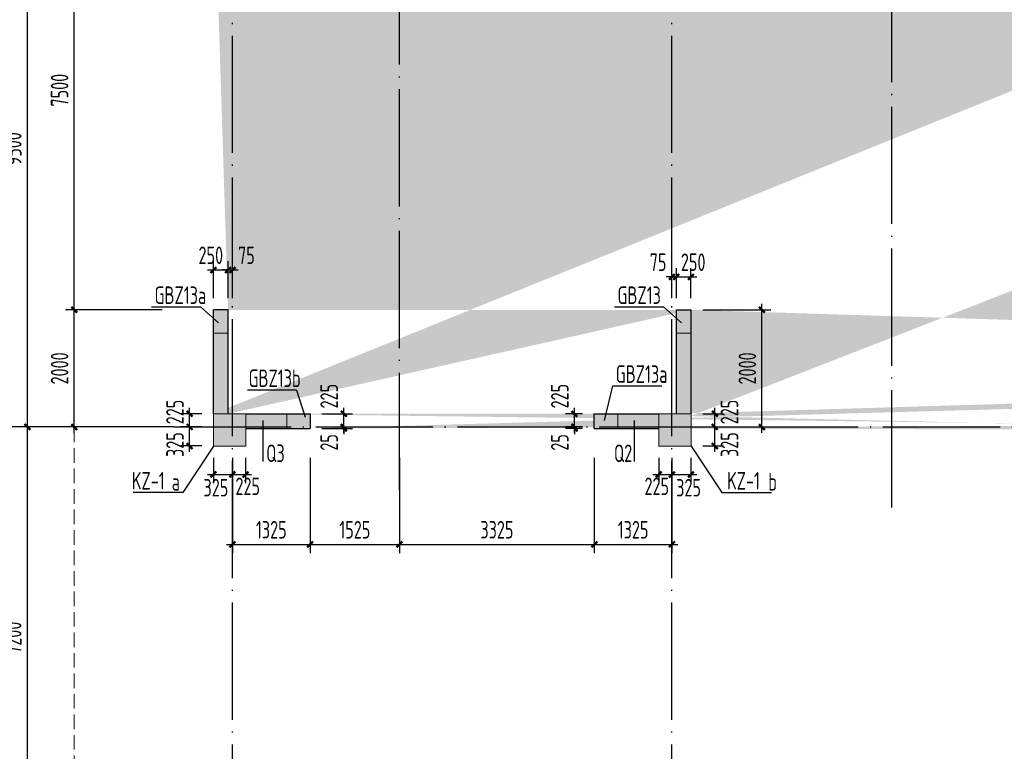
# Model space of a CAD drawing. Extents: x 200000 to 305984, y 78780 to 142585.
# Tile 4 of 25: x 208599 to 225402, y 102345 to 114838. Entities that reach past the tile are written whole.
import ezdxf

# ---------------------------------------------------------------- set-up
doc = ezdxf.new("R2010")
doc.units = 0
doc.header["$LTSCALE"] = 1000
doc.linetypes.add('DASH', pattern=[0.35, 0.25, -0.1])
doc.linetypes.add('DOTE', pattern=[2.42, 2, -0.2, 0.02, -0.2])
doc.layers.get('0').update_dxf_attribs({"linetype": 'CONTINUOUS'})
doc.layers.get('Defpoints').update_dxf_attribs({"linetype": 'CONTINUOUS'})
doc.layers.add('A-ASIS', color=115, linetype='DASH', lineweight=0, plot=False)
for name, color, linetype in [('AXIS', 3, 'CONTINUOUS'), ('S-COLU_DE_TEXT', 7, 'CONTINUOUS'), ('S-COLU_HATCH', 254, 'CONTINUOUS'), ('S-DOTE', 253, 'DOTE'), ('S-PUB_DIM', 3, 'CONTINUOUS'), ('S-TEXT', 7, 'CONTINUOUS'), ('S-WALL', 2, 'CONTINUOUS'), ('S-WALL_HATCH', 252, 'CONTINUOUS'), ('S-WALL_NUM', 220, 'CONTINUOUS')]:
    doc.layers.add(name, color=color, linetype=linetype)
doc.layers.add('S-COLU', color=6, linetype='CONTINUOUS', lineweight=0, transparency=0.54)
doc.layers.add('S-COLU_TH', color=6, linetype='CONTINUOUS', lineweight=0)
doc.styles.add('TSSD_DIMENSION_T3', font='tssdeng.shx', dxfattribs={"width": 0.7, "bigfont": 'Tssdchn.shx'})
doc.styles.add('TSSD_Rein', font='tssdeng.shx', dxfattribs={"width": 0.7, "bigfont": 'Tssdchn.shx'})
doc.dimstyles.new('_TCH_ARCH&&100', dxfattribs={"dimtxt": 300, "dimasz": 100, "dimexe": 150, "dimexo": 200, "dimgap": 100, "dimtad": 1, "dimdec": 0, "dimzin": 0, "dimdsep": 46, "dimtxsty": 'TSSD_DIMENSION_T3', "dimblk": 'ARCHTICK', "dimcen": 0.09, "dimdle": 100, "dimclrt": 7, "dimazin": 2, "dimtfac": 1, "dimtdec": 0, "dimtix": 1, "dimtmove": 2, "dimatfit": 3, "dimfxl": 100, "dimtolj": 1, "dimtzin": 0, "dimarcsym": 0})
doc.dimstyles.new('TSSD_100_100&&100', dxfattribs={"dimtxt": 300, "dimasz": 100, "dimexe": 150, "dimexo": 200, "dimgap": 100, "dimtad": 1, "dimdec": 0, "dimzin": 0, "dimdsep": 46, "dimtxsty": 'TSSD_DIMENSION_T3', "dimblk": 'ARCHTICK', "dimcen": 0, "dimdle": 100, "dimclrt": 7, "dimadec": 0, "dimazin": 0, "dimtfac": 1, "dimtdec": 0, "dimtix": 1, "dimtmove": 2, "dimatfit": 3, "dimfxl": 10000, "dimtolj": 1, "dimtzin": 0, "dimarcsym": 0})

# ---------------------------------------------------------------- blocks, each defined once
blk = doc.blocks.new('_ArchTick')
at = {"color": 0, "linetype": 'ByBlock', "const_width": 0.4}
blk.add_lwpolyline([(-0.5, -0.5), (0.5, 0.5)], dxfattribs=at)
blk = doc.blocks.new('*D35')
at = {"layer": 'AXIS', "color": 0, "lineweight": -2, "transparency": 16777216}
for p, q in [((4600, 31310), (1350, 31310)), ((1500, 14410), (1500, 31410)), ((4600, 14510), (1350, 14510))]:
    blk.add_line(p, q, dxfattribs=at)
at = {"layer": 'Defpoints', "color": 0, "transparency": 16777216}
for p in [(1500, 31310), (4800, 31310), (4800, 14510)]:
    blk.add_point(p, dxfattribs=at)
at = {"layer": 'AXIS', "color": 0, "lineweight": -2, "transparency": 16777216, "xscale": 100, "yscale": 100, "zscale": 100}
for p, rotation in [((1500, 31310), 90), ((1500, 14510), 270)]:
    blk.add_blockref('_ArchTick', p, dxfattribs=dict(at, rotation=rotation))
at = {"layer": 'AXIS', "color": 7, "transparency": 16777216, "insert": (1250, 22910), "char_height": 300, "attachment_point": 5, "rotation": 90, "style": 'TSSD_DIMENSION_T3'}
blk.add_mtext('\\A1;16800', dxfattribs=at)
blk = doc.blocks.new('*D36')
at = {"layer": 'AXIS', "color": 0, "lineweight": -2, "transparency": 16777216}
for p, q in [((4600, 14510), (2150, 14510)), ((2300, 7210), (2300, 14610)), ((4600, 7310), (2150, 7310))]:
    blk.add_line(p, q, dxfattribs=at)
at = {"layer": 'Defpoints', "color": 0, "transparency": 16777216}
for p in [(2300, 14510), (4800, 14510), (4800, 7310)]:
    blk.add_point(p, dxfattribs=at)
at = {"layer": 'AXIS', "color": 0, "lineweight": -2, "transparency": 16777216, "xscale": 100, "yscale": 100, "zscale": 100}
for p, rotation in [((2300, 14510), 90), ((2300, 7310), 270)]:
    blk.add_blockref('_ArchTick', p, dxfattribs=dict(at, rotation=rotation))
at = {"layer": 'AXIS', "color": 7, "transparency": 16777216, "insert": (2050, 10910), "char_height": 300, "attachment_point": 5, "rotation": 90, "style": 'TSSD_DIMENSION_T3'}
blk.add_mtext('\\A1;7200', dxfattribs=at)
blk = doc.blocks.new('*D37')
at = {"layer": 'AXIS', "color": 0, "lineweight": -2, "transparency": 16777216}
for p, q in [((2300, 14410), (2300, 24110)), ((4600, 24010), (2150, 24010)), ((4600, 14510), (2150, 14510))]:
    blk.add_line(p, q, dxfattribs=at)
at = {"layer": 'Defpoints', "color": 0, "transparency": 16777216}
for p in [(2300, 24010), (4800, 24010), (4800, 14510)]:
    blk.add_point(p, dxfattribs=at)
at = {"layer": 'AXIS', "color": 0, "lineweight": -2, "transparency": 16777216, "xscale": 100, "yscale": 100, "zscale": 100}
for p, rotation in [((2300, 24010), 90), ((2300, 14510), 270)]:
    blk.add_blockref('_ArchTick', p, dxfattribs=dict(at, rotation=rotation))
at = {"layer": 'AXIS', "color": 7, "transparency": 16777216, "insert": (2050, 19260), "char_height": 300, "attachment_point": 5, "rotation": 90, "style": 'TSSD_DIMENSION_T3'}
blk.add_mtext('\\A1;9500', dxfattribs=at)
blk = doc.blocks.new('A$C1D0C3E71')
at = {"layer": 'S-COLU_HATCH'}
h = blk.add_hatch(color=256, dxfattribs=at)
h.paths.add_polyline_path([(43150, 24000), (43700, 24000), (43700, 24550), (43150, 24550)], flags=17)
edge = h.paths.add_edge_path()
edge.add_line((42750, 24350), (42750, 24550))
edge.add_line((41750, 24350), (41750, 24550))
edge.add_line((66400, 19075), (66150, 19075))
edge.add_line((66400, 22075), (66150, 22075))
edge.add_line((33500, 19075), (33250, 19075))
edge.add_line((33500, 22075), (33250, 22075))
edge.add_line((30300, 19075), (30050, 19075))
edge.add_line((30300, 22075), (30050, 22075))
edge.add_line((8150, 19075), (7900, 19075))
edge.add_line((8150, 22075), (7900, 22075))
edge.add_line((43400, 23775), (43400, 24000))
edge.add_line((43950, 17800), (43700, 17800))
edge.add_line((43700, 17200), (43700, 17800))
edge.add_line((43950, 17200), (43950, 17800))
edge.add_line((41350, 17800), (41100, 17800))
edge.add_line((41100, 17200), (41100, 17800))
edge.add_line((41350, 17200), (41350, 17800))
edge.add_line((33250, 22075), (33250, 24000))
edge.add_line((33250, 17200), (33250, 19075))
edge.add_line((33500, 22075), (33500, 24000))
edge.add_line((33500, 17200), (33500, 19075))
edge.add_line((30050, 22075), (30050, 24000))
edge.add_line((30050, 17200), (30050, 19075))
edge.add_line((30300, 22075), (30300, 24000))
edge.add_line((30300, 17200), (30300, 19075))
edge.add_line((7900, 22075), (7900, 24000))
edge.add_line((7900, 17200), (7900, 19075))
edge.add_line((8150, 22075), (8150, 24000))
edge.add_line((8150, 17200), (8150, 19075))
edge.add_line((1050, 16650), (1050, 16900))
edge.add_line((550, 16900), (1050, 16900))
edge.add_line((550, 16650), (1050, 16650))
edge.add_line((74300, 20350), (74050, 20350))
edge.add_line((74050, 20350), (74050, 24000))
edge.add_line((74300, 20350), (74300, 24000))
edge.add_line((74300, 17850), (74050, 17850))
edge.add_line((74050, 17200), (74050, 17850))
edge.add_line((74300, 17200), (74300, 17850))
edge.add_line((250, 20350), (250, 24000))
edge.add_line((250, 17200), (250, 17850))
edge.add_line((66700, 7650), (67800, 7650))
edge.add_line((66700, 7400), (67800, 7400))
edge.add_line((44250, 7350), (45275, 7350))
edge.add_line((44250, 7100), (45275, 7100))
edge.add_line((550, 7650), (1650, 7650))
edge.add_line((550, 7400), (1650, 7400))
edge.add_line((74300, 9425), (74050, 9425))
edge.add_line((74050, 7650), (74050, 9425))
edge.add_line((74300, 7650), (74300, 9425))
edge.add_line((66150, 7650), (66150, 9425))
edge.add_line((66400, 7650), (66400, 9425))
edge.add_line((7900, 7650), (7900, 9425))
edge.add_line((8150, 7650), (8150, 9425))
edge.add_line((250, 7650), (250, 9425))
edge.add_line((66150, 9425), (66400, 9425))
edge.add_line((44000, 9425), (44250, 9425))
edge.add_line((30050, 9425), (30300, 9425))
edge.add_line((7900, 9425), (8150, 9425))
edge.add_line((72650, 7400), (72650, 7650))
edge.add_line((67800, 7650), (67800, 7400))
edge.add_line((45275, 7350), (45275, 7100))
edge.add_line((29025, 7100), (29025, 7350))
edge.add_line((6500, 7400), (6500, 7650))
edge.add_line((1650, 7650), (1650, 7400))
edge.add_line((72650, 7650), (73750, 7650))
edge.add_line((72650, 7400), (73750, 7400))
edge.add_line((29025, 7350), (30050, 7350))
edge.add_line((29025, 7100), (30050, 7100))
edge.add_line((6500, 7650), (7600, 7650))
edge.add_line((6500, 7400), (7600, 7400))
edge.add_line((43400, 21375), (43150, 21375))
edge.add_line((43150, 21375), (43150, 21900))
edge.add_line((41350, 21375), (41100, 21375))
edge.add_line((41350, 21375), (41350, 21900))
edge.add_line((41349, 22150), (43150, 22150))
edge.add_line((41349, 21900), (43150, 21900))
edge.add_line((43400, 23775), (43150, 23775))
edge.add_line((43150, 23775), (43150, 24000))
edge.add_line((43400, 22375), (43150, 22375))
edge.add_line((43150, 22150), (43150, 22375))
edge.add_line((43400, 22375), (43400, 21375))
edge.add_line((41350, 23775), (41100, 23775))
edge.add_line((41100, 23775), (41100, 24000))
edge.add_line((41350, 23775), (41350, 24000))
edge.add_line((41350, 22375), (41100, 22375))
edge.add_line((41100, 22375), (41100, 21375))
edge.add_line((41350, 22150), (41350, 22375))
edge.add_line((73250, 16650), (73250, 16900))
edge.add_line((73250, 16900), (73750, 16900))
edge.add_line((73250, 16650), (73750, 16650))
edge.add_line((73250, 24000), (73250, 24250))
edge.add_line((73250, 24250), (73750, 24250))
edge.add_line((73250, 24000), (73750, 24000))
edge.add_line((6600, 16650), (6600, 16900))
edge.add_line((6600, 16900), (7600, 16900))
edge.add_line((6600, 16650), (7600, 16650))
edge.add_line((6600, 24000), (6600, 24250))
edge.add_line((6600, 24250), (7600, 24250))
edge.add_line((6600, 24000), (7600, 24000))
edge.add_line((44000, 7650), (44000, 9425))
edge.add_line((44250, 7650), (44250, 9425))
edge.add_line((30050, 7650), (30050, 9425))
edge.add_line((30300, 7650), (30300, 9425))
edge.add_line((67700, 24000), (67700, 24250))
edge.add_line((66700, 24250), (67700, 24250))
edge.add_line((66700, 24000), (67700, 24000))
edge.add_line((42750, 24550), (43350, 24550))
edge.add_line((41350, 24550), (41750, 24550))
edge.add_line((42750, 24350), (43150, 24350))
edge.add_line((41350, 24350), (41750, 24350))
edge.add_line((32525, 24300), (32525, 24550))
edge.add_line((32525, 24550), (32950, 24550))
edge.add_line((32525, 24300), (32950, 24300))
edge.add_line((31025, 24300), (31025, 24550))
edge.add_line((30600, 24550), (31025, 24550))
edge.add_line((30600, 24300), (31025, 24300))
edge.add_line((1050, 24000), (1050, 24250))
edge.add_line((550, 24250), (1050, 24250))
edge.add_line((550, 24000), (1050, 24000))
edge.add_line((67700, 16650), (67700, 16900))
edge.add_line((66700, 16900), (67700, 16900))
edge.add_line((66700, 16650), (67700, 16650))
edge.add_line((42500, 16650), (42500, 16900))
edge.add_line((41350, 16900), (42500, 16900))
edge.add_line((41350, 16650), (42500, 16650))
edge.add_line((32525, 16650), (32525, 16900))
edge.add_line((32525, 16900), (32950, 16900))
edge.add_line((32525, 16650), (32950, 16650))
edge.add_line((31025, 16650), (31025, 16900))
edge.add_line((30600, 16900), (31025, 16900))
edge.add_line((30600, 16650), (31025, 16650))
edge.add_line((66150, 22075), (66150, 24000))
edge.add_line((66150, 17200), (66150, 19075))
edge.add_line((66400, 22075), (66400, 24000))
edge.add_line((66400, 17200), (66400, 19075))
edge.add_line((250, 20350), (0, 20350))
edge.add_line((0, 20350), (0, 24000))
edge.add_line((250, 17850), (0, 17850))
edge.add_line((0, 17200), (0, 17850))
edge.add_line((250, 9425), (0, 9425))
edge.add_line((0, 7650), (0, 9425))
for points in [[(0, 7100), (550, 7100), (550, 7650), (0, 7650)], [(7600, 7100), (8150, 7100), (8150, 7650), (7600, 7650)]]:
    blk.add_hatch(color=256, dxfattribs=at).paths.add_polyline_path(points, flags=17)
at = {"layer": 'S-WALL_HATCH'}
for points in [[(250, 9425), (0, 9425), (0, 7650), (250, 7650)], [(8150, 9425), (7900, 9425), (7900, 7650), (8150, 7650)], [(1650, 7650), (550, 7650), (550, 7400), (1650, 7400)], [(7600, 7650), (6500, 7650), (6500, 7400), (7600, 7400)]]:
    blk.add_hatch(color=256, dxfattribs=at).paths.add_polyline_path(points)
at = {"layer": 'S-COLU'}
for points in [[(0, 7100), (550, 7100), (550, 7650), (0, 7650)], [(7600, 7100), (8150, 7100), (8150, 7650), (7600, 7650)]]:
    blk.add_lwpolyline(points, close=True, dxfattribs=at)
at = {"layer": 'S-WALL'}
for p, q in [((0, 7650), (0, 9425)), ((250, 9425), (0, 9425)), ((250, 7650), (250, 9425)), ((7900, 9425), (8150, 9425)), ((7900, 7650), (7900, 9425)), ((8150, 7650), (8150, 9425)), ((550, 7650), (1650, 7650)), ((1650, 7650), (1650, 7400)), ((6500, 7400), (6500, 7650)), ((6500, 7650), (7600, 7650)), ((550, 7400), (1650, 7400)), ((6500, 7400), (7600, 7400))]:
    blk.add_line(p, q, dxfattribs=at)
blk = doc.blocks.new('A$C100C3D72')
at = {"layer": 'S-DOTE', "linetype": 'DOTE'}
for p, q in [((0, 300), (0, 20664)), ((8400, 0), (8400, 20364))]:
    blk.add_line(p, q, dxfattribs=at)
blk = doc.blocks.new('*D73')
at = {"layer": 'Defpoints', "color": 0, "transparency": 16777216}
for p in [(365, 13610), (2065, 13610), (2065, 11610)]:
    blk.add_point(p, dxfattribs=at)
at = {"layer": 'S-PUB_DIM', "color": 0, "lineweight": -2, "transparency": 16777216}
for p, q in [((365, 11510), (365, 13710)), ((1865, 13610), (215, 13610)), ((1865, 11610), (215, 11610))]:
    blk.add_line(p, q, dxfattribs=at)
at = {"layer": 'S-PUB_DIM', "color": 0, "lineweight": -2, "transparency": 16777216, "xscale": 100, "yscale": 100, "zscale": 100}
for p, rotation in [((365, 13610), 90), ((365, 11610), 270)]:
    blk.add_blockref('_ArchTick', p, dxfattribs=dict(at, rotation=rotation))
at = {"layer": 'S-PUB_DIM', "color": 7, "transparency": 16777216, "insert": (115, 12610), "char_height": 300, "attachment_point": 5, "rotation": 90, "style": 'TSSD_DIMENSION_T3'}
blk.add_mtext('\\A1;2000', dxfattribs=at)
blk = doc.blocks.new('*D74')
at = {"layer": 'Defpoints', "color": 0, "transparency": 16777216}
for p in [(365, 21110), (2065, 21110), (2065, 13610)]:
    blk.add_point(p, dxfattribs=at)
at = {"layer": 'S-PUB_DIM', "color": 0, "lineweight": -2, "transparency": 16777216}
for p, q in [((365, 13510), (365, 21210)), ((1865, 21110), (215, 21110)), ((1865, 13610), (215, 13610))]:
    blk.add_line(p, q, dxfattribs=at)
at = {"layer": 'S-PUB_DIM', "color": 0, "lineweight": -2, "transparency": 16777216, "xscale": 100, "yscale": 100, "zscale": 100}
for p, rotation in [((365, 21110), 90), ((365, 13610), 270)]:
    blk.add_blockref('_ArchTick', p, dxfattribs=dict(at, rotation=rotation))
at = {"layer": 'S-PUB_DIM', "color": 7, "transparency": 16777216, "insert": (115, 17360), "char_height": 300, "attachment_point": 5, "rotation": 90, "style": 'TSSD_DIMENSION_T3'}
blk.add_mtext('\\A1;7500', dxfattribs=at)
blk = doc.blocks.new('*D99')
at = {"layer": 'Defpoints', "color": 0, "transparency": 16777216}
for p in [(3065, 11285), (4390, 11285), (4390, 9605)]:
    blk.add_point(p, dxfattribs=at)
at = {"layer": 'S-PUB_DIM', "color": 0, "lineweight": -2, "transparency": 16777216}
for p, q in [((3065, 11085), (3065, 9455)), ((4390, 11085), (4390, 9455)), ((2965, 9605), (4490, 9605))]:
    blk.add_line(p, q, dxfattribs=at)
at = {"layer": 'S-PUB_DIM', "color": 0, "lineweight": -2, "transparency": 16777216, "xscale": 100, "yscale": 100, "zscale": 100, "rotation": 180}
blk.add_blockref('_ArchTick', (3065, 9605), dxfattribs=at)
at = {"layer": 'S-PUB_DIM', "color": 0, "lineweight": -2, "transparency": 16777216, "xscale": 100, "yscale": 100, "zscale": 100}
blk.add_blockref('_ArchTick', (4390, 9605), dxfattribs=at)
at = {"layer": 'S-PUB_DIM', "color": 7, "transparency": 16777216, "insert": (3728, 9855), "char_height": 300, "attachment_point": 5, "style": 'TSSD_DIMENSION_T3'}
blk.add_mtext('\\A1;1325', dxfattribs=at)
blk = doc.blocks.new('*D100')
at = {"layer": 'Defpoints', "color": 0, "transparency": 16777216}
for p in [(4390, 11285), (5915, 11285), (5915, 9605)]:
    blk.add_point(p, dxfattribs=at)
at = {"layer": 'S-PUB_DIM', "color": 0, "lineweight": -2, "transparency": 16777216}
for p, q in [((4390, 11085), (4390, 9455)), ((5915, 11085), (5915, 9455)), ((4290, 9605), (6015, 9605))]:
    blk.add_line(p, q, dxfattribs=at)
at = {"layer": 'S-PUB_DIM', "color": 0, "lineweight": -2, "transparency": 16777216, "xscale": 100, "yscale": 100, "zscale": 100, "rotation": 180}
blk.add_blockref('_ArchTick', (4390, 9605), dxfattribs=at)
at = {"layer": 'S-PUB_DIM', "color": 0, "lineweight": -2, "transparency": 16777216, "xscale": 100, "yscale": 100, "zscale": 100}
blk.add_blockref('_ArchTick', (5915, 9605), dxfattribs=at)
at = {"layer": 'S-PUB_DIM', "color": 7, "transparency": 16777216, "insert": (5153, 9855), "char_height": 300, "attachment_point": 5, "style": 'TSSD_DIMENSION_T3'}
blk.add_mtext('\\A1;1525', dxfattribs=at)
blk = doc.blocks.new('*D101')
at = {"layer": 'Defpoints', "color": 0, "transparency": 16777216}
for p in [(5915, 11285), (9240, 11285), (9240, 9605)]:
    blk.add_point(p, dxfattribs=at)
at = {"layer": 'S-PUB_DIM', "color": 0, "lineweight": -2, "transparency": 16777216}
for p, q in [((5915, 11085), (5915, 9455)), ((9240, 11085), (9240, 9455)), ((5815, 9605), (9340, 9605))]:
    blk.add_line(p, q, dxfattribs=at)
at = {"layer": 'S-PUB_DIM', "color": 0, "lineweight": -2, "transparency": 16777216, "xscale": 100, "yscale": 100, "zscale": 100, "rotation": 180}
blk.add_blockref('_ArchTick', (5915, 9605), dxfattribs=at)
at = {"layer": 'S-PUB_DIM', "color": 0, "lineweight": -2, "transparency": 16777216, "xscale": 100, "yscale": 100, "zscale": 100}
blk.add_blockref('_ArchTick', (9240, 9605), dxfattribs=at)
at = {"layer": 'S-PUB_DIM', "color": 7, "transparency": 16777216, "insert": (7578, 9855), "char_height": 300, "attachment_point": 5, "style": 'TSSD_DIMENSION_T3'}
blk.add_mtext('\\A1;3325', dxfattribs=at)
blk = doc.blocks.new('*D102')
at = {"layer": 'Defpoints', "color": 0, "transparency": 16777216}
for p in [(9240, 11285), (10565, 11285), (10565, 9605)]:
    blk.add_point(p, dxfattribs=at)
at = {"layer": 'S-PUB_DIM', "color": 0, "lineweight": -2, "transparency": 16777216}
for p, q in [((9240, 11085), (9240, 9455)), ((10565, 11085), (10565, 9455)), ((9140, 9605), (10665, 9605))]:
    blk.add_line(p, q, dxfattribs=at)
at = {"layer": 'S-PUB_DIM', "color": 0, "lineweight": -2, "transparency": 16777216, "xscale": 100, "yscale": 100, "zscale": 100, "rotation": 180}
blk.add_blockref('_ArchTick', (9240, 9605), dxfattribs=at)
at = {"layer": 'S-PUB_DIM', "color": 0, "lineweight": -2, "transparency": 16777216, "xscale": 100, "yscale": 100, "zscale": 100}
blk.add_blockref('_ArchTick', (10565, 9605), dxfattribs=at)
at = {"layer": 'S-PUB_DIM', "color": 7, "transparency": 16777216, "insert": (9903, 9855), "char_height": 300, "attachment_point": 5, "style": 'TSSD_DIMENSION_T3'}
blk.add_mtext('\\A1;1325', dxfattribs=at)
blk = doc.blocks.new('*D103')
at = {"layer": 'Defpoints', "color": 0, "transparency": 16777216}
for p in [(10890, 13610), (12101, 13610), (10890, 11610)]:
    blk.add_point(p, dxfattribs=at)
at = {"layer": 'S-PUB_DIM', "color": 0, "lineweight": -2, "transparency": 16777216}
for p, q in [((12101, 11510), (12101, 13710)), ((11090, 13610), (12251, 13610)), ((11090, 11610), (12251, 11610))]:
    blk.add_line(p, q, dxfattribs=at)
at = {"layer": 'S-PUB_DIM', "color": 0, "lineweight": -2, "transparency": 16777216, "xscale": 100, "yscale": 100, "zscale": 100}
for p, rotation in [((12101, 13610), 90), ((12101, 11610), 270)]:
    blk.add_blockref('_ArchTick', p, dxfattribs=dict(at, rotation=rotation))
at = {"layer": 'S-PUB_DIM', "color": 7, "transparency": 16777216, "insert": (11851, 12610), "char_height": 300, "attachment_point": 5, "rotation": 90, "style": 'TSSD_DIMENSION_T3'}
blk.add_mtext('\\A1;2000', dxfattribs=at)
blk = doc.blocks.new('*D183')
at = {"layer": 'Defpoints', "color": 0, "transparency": 16777216}
for p in [(8901, 11610), (9240, 11610), (9240, 11585)]:
    blk.add_point(p, dxfattribs=at)
at = {"layer": 'S-PUB_DIM', "color": 0, "lineweight": -2, "transparency": 16777216}
for p, q in [((9040, 11610), (8751, 11610)), ((8901, 11610), (8901, 11710)), ((8901, 11585), (8901, 11610)), ((9040, 11585), (8751, 11585)), ((8901, 11585), (8901, 11485))]:
    blk.add_line(p, q, dxfattribs=at)
at = {"layer": 'S-PUB_DIM', "color": 0, "lineweight": -2, "transparency": 16777216, "xscale": 100, "yscale": 100, "zscale": 100}
for p, rotation in [((8901, 11610), 270), ((8901, 11585), 90)]:
    blk.add_blockref('_ArchTick', p, dxfattribs=dict(at, rotation=rotation))
at = {"layer": 'S-PUB_DIM', "color": 7, "transparency": 16777216, "insert": (8651, 11347), "char_height": 300, "attachment_point": 5, "rotation": 90, "style": 'TSSD_DIMENSION_T3'}
blk.add_mtext('\\A1;25', dxfattribs=at)
blk = doc.blocks.new('*D184')
at = {"layer": 'Defpoints', "color": 0, "transparency": 16777216}
for p in [(8901, 11835), (9240, 11835), (9240, 11610)]:
    blk.add_point(p, dxfattribs=at)
at = {"layer": 'S-PUB_DIM', "color": 0, "lineweight": -2, "transparency": 16777216}
for p, q in [((8901, 11510), (8901, 11935)), ((9040, 11835), (8751, 11835)), ((9040, 11610), (8751, 11610))]:
    blk.add_line(p, q, dxfattribs=at)
at = {"layer": 'S-PUB_DIM', "color": 0, "lineweight": -2, "transparency": 16777216, "xscale": 100, "yscale": 100, "zscale": 100}
for p, rotation in [((8901, 11835), 90), ((8901, 11610), 270)]:
    blk.add_blockref('_ArchTick', p, dxfattribs=dict(at, rotation=rotation))
at = {"layer": 'S-PUB_DIM', "color": 7, "transparency": 16777216, "insert": (8651, 12136), "char_height": 300, "attachment_point": 5, "rotation": 90, "style": 'TSSD_DIMENSION_T3'}
blk.add_mtext('\\A1;225', dxfattribs=at)
blk = doc.blocks.new('*D185')
at = {"layer": 'Defpoints', "color": 0, "transparency": 16777216}
for p in [(10640, 14173), (10565, 13610), (10640, 13610)]:
    blk.add_point(p, dxfattribs=at)
at = {"layer": 'S-PUB_DIM', "color": 0, "lineweight": -2, "transparency": 16777216}
for p, q in [((10565, 13810), (10565, 14323)), ((10640, 13810), (10640, 14323)), ((10565, 14173), (10465, 14173)), ((10565, 14173), (10640, 14173)), ((10640, 14173), (10740, 14173))]:
    blk.add_line(p, q, dxfattribs=at)
at = {"layer": 'S-PUB_DIM', "color": 0, "lineweight": -2, "transparency": 16777216, "xscale": 100, "yscale": 100, "zscale": 100}
blk.add_blockref('_ArchTick', (10565, 14173), dxfattribs=at)
at = {"layer": 'S-PUB_DIM', "color": 0, "lineweight": -2, "transparency": 16777216, "xscale": 100, "yscale": 100, "zscale": 100, "rotation": 180}
blk.add_blockref('_ArchTick', (10640, 14173), dxfattribs=at)
at = {"layer": 'S-PUB_DIM', "color": 7, "transparency": 16777216, "insert": (10328, 14423), "char_height": 300, "attachment_point": 5, "style": 'TSSD_DIMENSION_T3'}
blk.add_mtext('\\A1;75', dxfattribs=at)
blk = doc.blocks.new('*D186')
at = {"layer": 'Defpoints', "color": 0, "transparency": 16777216}
for p in [(10890, 14173), (10640, 13610), (10890, 13610)]:
    blk.add_point(p, dxfattribs=at)
at = {"layer": 'S-PUB_DIM', "color": 0, "lineweight": -2, "transparency": 16777216}
for p, q in [((10640, 13810), (10640, 14323)), ((10890, 13810), (10890, 14323)), ((10540, 14173), (10990, 14173))]:
    blk.add_line(p, q, dxfattribs=at)
at = {"layer": 'S-PUB_DIM', "color": 0, "lineweight": -2, "transparency": 16777216, "xscale": 100, "yscale": 100, "zscale": 100, "rotation": 180}
blk.add_blockref('_ArchTick', (10640, 14173), dxfattribs=at)
at = {"layer": 'S-PUB_DIM', "color": 0, "lineweight": -2, "transparency": 16777216, "xscale": 100, "yscale": 100, "zscale": 100}
blk.add_blockref('_ArchTick', (10890, 14173), dxfattribs=at)
at = {"layer": 'S-PUB_DIM', "color": 7, "transparency": 16777216, "insert": (10927, 14423), "char_height": 300, "attachment_point": 5, "style": 'TSSD_DIMENSION_T3'}
blk.add_mtext('\\A1;250', dxfattribs=at)
blk = doc.blocks.new('*D187')
at = {"layer": 'Defpoints', "color": 0, "transparency": 16777216}
for p in [(4390, 11610), (4965, 11610), (4390, 11585)]:
    blk.add_point(p, dxfattribs=at)
at = {"layer": 'S-PUB_DIM', "color": 0, "lineweight": -2, "transparency": 16777216}
for p, q in [((4590, 11610), (5115, 11610)), ((4965, 11610), (4965, 11710)), ((4965, 11585), (4965, 11610)), ((4590, 11585), (5115, 11585)), ((4965, 11585), (4965, 11485))]:
    blk.add_line(p, q, dxfattribs=at)
at = {"layer": 'S-PUB_DIM', "color": 0, "lineweight": -2, "transparency": 16777216, "xscale": 100, "yscale": 100, "zscale": 100}
for p, rotation in [((4965, 11610), 270), ((4965, 11585), 90)]:
    blk.add_blockref('_ArchTick', p, dxfattribs=dict(at, rotation=rotation))
at = {"layer": 'S-PUB_DIM', "color": 7, "transparency": 16777216, "insert": (4715, 11347), "char_height": 300, "attachment_point": 5, "rotation": 90, "style": 'TSSD_DIMENSION_T3'}
blk.add_mtext('\\A1;25', dxfattribs=at)
blk = doc.blocks.new('*D188')
at = {"layer": 'Defpoints', "color": 0, "transparency": 16777216}
for p in [(4390, 11835), (4965, 11835), (4390, 11610)]:
    blk.add_point(p, dxfattribs=at)
at = {"layer": 'S-PUB_DIM', "color": 0, "lineweight": -2, "transparency": 16777216}
for p, q in [((4965, 11510), (4965, 11935)), ((4590, 11835), (5115, 11835)), ((4590, 11610), (5115, 11610))]:
    blk.add_line(p, q, dxfattribs=at)
at = {"layer": 'S-PUB_DIM', "color": 0, "lineweight": -2, "transparency": 16777216, "xscale": 100, "yscale": 100, "zscale": 100}
for p, rotation in [((4965, 11835), 90), ((4965, 11610), 270)]:
    blk.add_blockref('_ArchTick', p, dxfattribs=dict(at, rotation=rotation))
at = {"layer": 'S-PUB_DIM', "color": 7, "transparency": 16777216, "insert": (4715, 12136), "char_height": 300, "attachment_point": 5, "rotation": 90, "style": 'TSSD_DIMENSION_T3'}
blk.add_mtext('\\A1;225', dxfattribs=at)
blk = doc.blocks.new('*D189')
at = {"layer": 'Defpoints', "color": 0, "transparency": 16777216}
for p in [(2990, 14291), (2740, 13610), (2990, 13610)]:
    blk.add_point(p, dxfattribs=at)
at = {"layer": 'S-PUB_DIM', "color": 0, "lineweight": -2, "transparency": 16777216}
for p, q in [((2640, 14291), (3090, 14291)), ((2740, 13810), (2740, 14441)), ((2990, 13810), (2990, 14441))]:
    blk.add_line(p, q, dxfattribs=at)
at = {"layer": 'S-PUB_DIM', "color": 0, "lineweight": -2, "transparency": 16777216, "xscale": 100, "yscale": 100, "zscale": 100, "rotation": 180}
blk.add_blockref('_ArchTick', (2740, 14291), dxfattribs=at)
at = {"layer": 'S-PUB_DIM', "color": 0, "lineweight": -2, "transparency": 16777216, "xscale": 100, "yscale": 100, "zscale": 100}
blk.add_blockref('_ArchTick', (2990, 14291), dxfattribs=at)
at = {"layer": 'S-PUB_DIM', "color": 7, "transparency": 16777216, "insert": (2695, 14541), "char_height": 300, "attachment_point": 5, "style": 'TSSD_DIMENSION_T3'}
blk.add_mtext('\\A1;250', dxfattribs=at)
blk = doc.blocks.new('*D190')
at = {"layer": 'Defpoints', "color": 0, "transparency": 16777216}
for p in [(3065, 14291), (2990, 13610), (3065, 13610)]:
    blk.add_point(p, dxfattribs=at)
at = {"layer": 'S-PUB_DIM', "color": 0, "lineweight": -2, "transparency": 16777216}
for p, q in [((2990, 14291), (2890, 14291)), ((2990, 13810), (2990, 14441)), ((2990, 14291), (3065, 14291)), ((3065, 13810), (3065, 14441)), ((3065, 14291), (3165, 14291))]:
    blk.add_line(p, q, dxfattribs=at)
at = {"layer": 'S-PUB_DIM', "color": 0, "lineweight": -2, "transparency": 16777216, "xscale": 100, "yscale": 100, "zscale": 100}
blk.add_blockref('_ArchTick', (2990, 14291), dxfattribs=at)
at = {"layer": 'S-PUB_DIM', "color": 0, "lineweight": -2, "transparency": 16777216, "xscale": 100, "yscale": 100, "zscale": 100, "rotation": 180}
blk.add_blockref('_ArchTick', (3065, 14291), dxfattribs=at)
at = {"layer": 'S-PUB_DIM', "color": 7, "transparency": 16777216, "insert": (3303, 14541), "char_height": 300, "attachment_point": 5, "style": 'TSSD_DIMENSION_T3'}
blk.add_mtext('\\A1;75', dxfattribs=at)
blk = doc.blocks.new('*D250')
at = {"layer": 'Defpoints', "color": 0, "transparency": 16777216}
for p in [(2334, 11610), (2740, 11610), (2740, 11285)]:
    blk.add_point(p, dxfattribs=at)
at = {"layer": 'S-PUB_DIM', "color": 0, "lineweight": -2, "transparency": 16777216}
for p, q in [((2540, 11610), (2184, 11610)), ((2334, 11185), (2334, 11710)), ((2540, 11285), (2184, 11285))]:
    blk.add_line(p, q, dxfattribs=at)
at = {"layer": 'S-PUB_DIM', "color": 0, "lineweight": -2, "transparency": 16777216, "xscale": 100, "yscale": 100, "zscale": 100}
for p, rotation in [((2334, 11610), 90), ((2334, 11285), 270)]:
    blk.add_blockref('_ArchTick', p, dxfattribs=dict(at, rotation=rotation))
at = {"layer": 'S-PUB_DIM', "color": 7, "transparency": 16777216, "insert": (2084, 11309), "char_height": 300, "attachment_point": 5, "rotation": 90, "style": 'TSSD_DIMENSION_T3'}
blk.add_mtext('\\A1;325', dxfattribs=at)
blk = doc.blocks.new('*D251')
at = {"layer": 'Defpoints', "color": 0, "transparency": 16777216}
for p in [(2334, 11835), (2740, 11835), (2740, 11610)]:
    blk.add_point(p, dxfattribs=at)
at = {"layer": 'S-PUB_DIM', "color": 0, "lineweight": -2, "transparency": 16777216}
for p, q in [((2334, 11510), (2334, 11935)), ((2540, 11835), (2184, 11835)), ((2540, 11610), (2184, 11610))]:
    blk.add_line(p, q, dxfattribs=at)
at = {"layer": 'S-PUB_DIM', "color": 0, "lineweight": -2, "transparency": 16777216, "xscale": 100, "yscale": 100, "zscale": 100}
for p, rotation in [((2334, 11835), 90), ((2334, 11610), 270)]:
    blk.add_blockref('_ArchTick', p, dxfattribs=dict(at, rotation=rotation))
at = {"layer": 'S-PUB_DIM', "color": 7, "transparency": 16777216, "insert": (2084, 11865), "char_height": 300, "attachment_point": 5, "rotation": 90, "style": 'TSSD_DIMENSION_T3'}
blk.add_mtext('\\A1;225', dxfattribs=at)
blk = doc.blocks.new('*D252')
at = {"layer": 'Defpoints', "color": 0, "transparency": 16777216}
for p in [(2740, 11285), (3065, 11285), (3065, 10798)]:
    blk.add_point(p, dxfattribs=at)
at = {"layer": 'S-PUB_DIM', "color": 0, "lineweight": -2, "transparency": 16777216}
for p, q in [((2740, 11085), (2740, 10648)), ((3065, 11085), (3065, 10648)), ((2640, 10798), (3165, 10798))]:
    blk.add_line(p, q, dxfattribs=at)
at = {"layer": 'S-PUB_DIM', "color": 0, "lineweight": -2, "transparency": 16777216, "xscale": 100, "yscale": 100, "zscale": 100, "rotation": 180}
blk.add_blockref('_ArchTick', (2740, 10798), dxfattribs=at)
at = {"layer": 'S-PUB_DIM', "color": 0, "lineweight": -2, "transparency": 16777216, "xscale": 100, "yscale": 100, "zscale": 100}
blk.add_blockref('_ArchTick', (3065, 10798), dxfattribs=at)
at = {"layer": 'S-PUB_DIM', "color": 7, "transparency": 16777216, "insert": (2782, 10573), "char_height": 300, "attachment_point": 5, "style": 'TSSD_DIMENSION_T3'}
blk.add_mtext('\\A1;325', dxfattribs=at)
blk = doc.blocks.new('*D253')
at = {"layer": 'Defpoints', "color": 0, "transparency": 16777216}
for p in [(3065, 11285), (3290, 11285), (3290, 10798)]:
    blk.add_point(p, dxfattribs=at)
at = {"layer": 'S-PUB_DIM', "color": 0, "lineweight": -2, "transparency": 16777216}
for p, q in [((3065, 11085), (3065, 10648)), ((3290, 11085), (3290, 10648)), ((2965, 10798), (3390, 10798))]:
    blk.add_line(p, q, dxfattribs=at)
at = {"layer": 'S-PUB_DIM', "color": 0, "lineweight": -2, "transparency": 16777216, "xscale": 100, "yscale": 100, "zscale": 100, "rotation": 180}
blk.add_blockref('_ArchTick', (3065, 10798), dxfattribs=at)
at = {"layer": 'S-PUB_DIM', "color": 0, "lineweight": -2, "transparency": 16777216, "xscale": 100, "yscale": 100, "zscale": 100}
blk.add_blockref('_ArchTick', (3290, 10798), dxfattribs=at)
at = {"layer": 'S-PUB_DIM', "color": 7, "transparency": 16777216, "insert": (3325, 10597), "char_height": 300, "attachment_point": 5, "style": 'TSSD_DIMENSION_T3'}
blk.add_mtext('\\A1;225', dxfattribs=at)
blk = doc.blocks.new('*D254')
at = {"layer": 'Defpoints', "color": 0, "transparency": 16777216}
for p in [(10890, 11610), (11297, 11610), (10890, 11285)]:
    blk.add_point(p, dxfattribs=at)
at = {"layer": 'S-PUB_DIM', "color": 0, "lineweight": -2, "transparency": 16777216}
for p, q in [((11090, 11610), (11447, 11610)), ((11297, 11185), (11297, 11710)), ((11090, 11285), (11447, 11285))]:
    blk.add_line(p, q, dxfattribs=at)
at = {"layer": 'S-PUB_DIM', "color": 0, "lineweight": -2, "transparency": 16777216, "xscale": 100, "yscale": 100, "zscale": 100}
for p, rotation in [((11297, 11610), 90), ((11297, 11285), 270)]:
    blk.add_blockref('_ArchTick', p, dxfattribs=dict(at, rotation=rotation))
at = {"layer": 'S-PUB_DIM', "color": 7, "transparency": 16777216, "insert": (11547, 11309), "char_height": 300, "attachment_point": 5, "rotation": 90, "style": 'TSSD_DIMENSION_T3'}
blk.add_mtext('\\A1;325', dxfattribs=at)
blk = doc.blocks.new('*D255')
at = {"layer": 'Defpoints', "color": 0, "transparency": 16777216}
for p in [(10890, 11835), (11297, 11835), (10890, 11610)]:
    blk.add_point(p, dxfattribs=at)
at = {"layer": 'S-PUB_DIM', "color": 0, "lineweight": -2, "transparency": 16777216}
for p, q in [((11297, 11510), (11297, 11935)), ((11090, 11835), (11447, 11835)), ((11090, 11610), (11447, 11610))]:
    blk.add_line(p, q, dxfattribs=at)
at = {"layer": 'S-PUB_DIM', "color": 0, "lineweight": -2, "transparency": 16777216, "xscale": 100, "yscale": 100, "zscale": 100}
for p, rotation in [((11297, 11835), 90), ((11297, 11610), 270)]:
    blk.add_blockref('_ArchTick', p, dxfattribs=dict(at, rotation=rotation))
at = {"layer": 'S-PUB_DIM', "color": 7, "transparency": 16777216, "insert": (11547, 11865), "char_height": 300, "attachment_point": 5, "rotation": 90, "style": 'TSSD_DIMENSION_T3'}
blk.add_mtext('\\A1;225', dxfattribs=at)
blk = doc.blocks.new('*D256')
at = {"layer": 'Defpoints', "color": 0, "transparency": 16777216}
for p in [(10565, 11285), (10890, 11285), (10890, 10798)]:
    blk.add_point(p, dxfattribs=at)
at = {"layer": 'S-PUB_DIM', "color": 0, "lineweight": -2, "transparency": 16777216}
for p, q in [((10565, 11085), (10565, 10648)), ((10890, 11085), (10890, 10648)), ((10465, 10798), (10990, 10798))]:
    blk.add_line(p, q, dxfattribs=at)
at = {"layer": 'S-PUB_DIM', "color": 0, "lineweight": -2, "transparency": 16777216, "xscale": 100, "yscale": 100, "zscale": 100, "rotation": 180}
blk.add_blockref('_ArchTick', (10565, 10798), dxfattribs=at)
at = {"layer": 'S-PUB_DIM', "color": 0, "lineweight": -2, "transparency": 16777216, "xscale": 100, "yscale": 100, "zscale": 100}
blk.add_blockref('_ArchTick', (10890, 10798), dxfattribs=at)
at = {"layer": 'S-PUB_DIM', "color": 7, "transparency": 16777216, "insert": (10849, 10573), "char_height": 300, "attachment_point": 5, "style": 'TSSD_DIMENSION_T3'}
blk.add_mtext('\\A1;325', dxfattribs=at)
blk = doc.blocks.new('*D257')
at = {"layer": 'Defpoints', "color": 0, "transparency": 16777216}
for p in [(10340, 11285), (10565, 11285), (10565, 10798)]:
    blk.add_point(p, dxfattribs=at)
at = {"layer": 'S-PUB_DIM', "color": 0, "lineweight": -2, "transparency": 16777216}
for p, q in [((10340, 11085), (10340, 10648)), ((10565, 11085), (10565, 10648)), ((10240, 10798), (10665, 10798))]:
    blk.add_line(p, q, dxfattribs=at)
at = {"layer": 'S-PUB_DIM', "color": 0, "lineweight": -2, "transparency": 16777216, "xscale": 100, "yscale": 100, "zscale": 100, "rotation": 180}
blk.add_blockref('_ArchTick', (10340, 10798), dxfattribs=at)
at = {"layer": 'S-PUB_DIM', "color": 0, "lineweight": -2, "transparency": 16777216, "xscale": 100, "yscale": 100, "zscale": 100}
blk.add_blockref('_ArchTick', (10565, 10798), dxfattribs=at)
at = {"layer": 'S-PUB_DIM', "color": 7, "transparency": 16777216, "insert": (10306, 10597), "char_height": 300, "attachment_point": 5, "style": 'TSSD_DIMENSION_T3'}
blk.add_mtext('\\A1;225', dxfattribs=at)
blk = doc.blocks.new('A$C29EC7EF9')
at = {"layer": 'S-COLU_HATCH'}
for points in [[(0, 2325), (0, 1925), (250, 1925), (250, 2325)], [(7900, 2325), (7900, 1925), (8150, 1925), (8150, 2325)], [(550, 300), (550, 300), (550, 550), (250, 550), (0, 550), (0, 0), (550, 0)], [(1650, 550), (1250, 550), (1250, 300), (1650, 300)], [(6500, 300), (6900, 300), (6900, 550), (6500, 550)], [(8150, 550), (7900, 550), (7600, 550), (7600, 300), (7600, 300), (7600, 0), (8150, 0)]]:
    blk.add_hatch(color=256, dxfattribs=at).paths.add_polyline_path(points)
at = {"layer": 'S-COLU_TH'}
for points in [[(0, 2325), (0, 1925), (250, 1925), (250, 2325)], [(7900, 2325), (7900, 1925), (8150, 1925), (8150, 2325)], [(550, 300), (550, 300), (550, 550), (250, 550), (250, 550), (0, 550), (0, 0), (550, 0)], [(1650, 550), (1250, 550), (1250, 300), (1650, 300)], [(6500, 300), (6900, 300), (6900, 550), (6500, 550)], [(8150, 550), (8150, 550), (7900, 550), (7900, 550), (7600, 550), (7600, 300), (7600, 300), (7600, 0), (8150, 0), (8150, 550)]]:
    blk.add_lwpolyline(points, close=True, dxfattribs=at)
blk = doc.blocks.new('A$C338D70EA')
at = {"layer": 'A-ASIS'}
for points in [[(82950, 2250), (2300, 2250), (2300, 36389.7), (82950, 36389.7)], [(82150, 3050), (3100, 3050), (3100, 35589.7), (82150, 35589.7)]]:
    blk.add_lwpolyline(points, close=True, dxfattribs=at)
at = {"layer": 'AXIS'}
blk.add_line((4800, 14509.5), (800, 14509.5), dxfattribs=at)
at = {"layer": 'S-DOTE', "linetype": 'DOTE'}
for p, q in [((5800, 2250), (5800, 34114.7)), ((13300, 2250), (13300, 34114.7)), ((4800, 14509.5), (80450, 14509.5))]:
    blk.add_line(p, q, dxfattribs=at)
at = {"layer": 'AXIS'}
for p1, p2, distance, picture, middle in [((4800, 14509.5), (4800, 31309.5), 3300, '*D35', (1250, 22909.5)), ((4800, 14509.5), (4800, 24009.5), 2500, '*D37', (2050, 19259.5)), ((4800, 7309.5), (4800, 14509.5), 2500, '*D36', (2050, 10909.5))]:
    dim = blk.add_aligned_dim(p1=p1, p2=p2, distance=distance, dimstyle='_TCH_ARCH&&100', dxfattribs=at)
    dim.commit()
    dim.dimension.update_dxf_attribs({"geometry": picture, "text_midpoint": middle})
blk = doc.blocks.new('A$C2D3F5EB5')
at = {"layer": 'S-PUB_DIM'}
for p1, p2, distance, picture, middle in [((2065.4, 13609.5), (2065.4, 21109.5), 1700, '*D74', (115.4, 17359.5)), ((2065.4, 11609.5), (2065.4, 13609.5), 1700, '*D73', (115.4, 12609.5)), ((10890.4, 11609.5), (10890.4, 13609.5), -1210.1, '*D103', (11850.5, 12609.5)), ((3065.4, 11284.5), (4390.4, 11284.5), -1679.9, '*D99', (3727.9, 9854.6)), ((4390.4, 11284.5), (5915.4, 11284.5), -1679.9, '*D100', (5152.9, 9854.6)), ((5915.4, 11284.5), (9240.4, 11284.5), -1679.9, '*D101', (7577.9, 9854.6)), ((9240.4, 11284.5), (10565.4, 11284.5), -1679.9, '*D102', (9902.9, 9854.6))]:
    dim = blk.add_aligned_dim(p1=p1, p2=p2, distance=distance, dimstyle='TSSD_100_100&&100', dxfattribs=at)
    dim.commit()
    dim.dimension.update_dxf_attribs({"geometry": picture, "text_midpoint": middle})
for base, p1, p2, angle, picture, middle in [((2990.4, 14291.1), (2740.4, 13609.5), (2990.4, 13609.5), 0, '*D189', (2695, 14541.1)), ((3065.4, 14291.1), (2990.4, 13609.5), (3065.4, 13609.5), 0, '*D190', (3302.7, 14541.1)), ((10640.4, 14172.9), (10565.4, 13609.5), (10640.4, 13609.5), 0, '*D185', (10328.1, 14422.9)), ((10890.4, 14172.9), (10640.4, 13609.5), (10890.4, 13609.5), 0, '*D186', (10927.1, 14422.9)), ((4964.8, 11834.5), (4390.4, 11609.5), (4390.4, 11834.5), 90, '*D188', (4714.8, 12136.4)), ((8901.2, 11834.5), (9240.4, 11609.5), (9240.4, 11834.5), 90, '*D184', (8651.2, 12136.4)), ((2334.1, 11834.5), (2740.4, 11609.5), (2740.4, 11834.5), 90, '*D251', (2084.1, 11864.5)), ((11296.6, 11834.5), (10890.4, 11609.5), (10890.4, 11834.5), 90, '*D255', (11546.6, 11864.5)), ((2334.1, 11609.5), (2740.4, 11284.5), (2740.4, 11609.5), 90, '*D250', (2084.1, 11309.5)), ((4964.8, 11609.5), (4390.4, 11584.5), (4390.4, 11609.5), 90, '*D187', (4714.8, 11347.2)), ((8901.2, 11609.5), (9240.4, 11584.5), (9240.4, 11609.5), 90, '*D183', (8651.2, 11347.2)), ((11296.6, 11609.5), (10890.4, 11284.5), (10890.4, 11609.5), 90, '*D254', (11546.6, 11309.5)), ((3065.4, 10797.6), (2740.4, 11284.5), (3065.4, 11284.5), 0, '*D252', (2782.2, 10573.3)), ((3290.4, 10797.6), (3065.4, 11284.5), (3290.4, 11284.5), 0, '*D253', (3324.6, 10597.5)), ((10565.4, 10797.6), (10340.4, 11284.5), (10565.4, 11284.5), 0, '*D257', (10306.2, 10597.5)), ((10890.4, 10797.6), (10565.4, 11284.5), (10890.4, 11284.5), 0, '*D256', (10848.5, 10573.3))]:
    dim = blk.add_linear_dim(base=base, p1=p1, p2=p2, angle=angle, dimstyle='TSSD_100_100&&100', dxfattribs=at)
    dim.commit()
    dim.dimension.update_dxf_attribs({"geometry": picture, "text_midpoint": middle, "dimtype": 129})

msp = doc.modelspace()

# ---------------------------------------------------------------- linework, layer by layer
at = {"layer": 'S-COLU_DE_TEXT'}
for p, q in [((211905.6, 107557.8), (211381.6, 106764.8)), ((220055.6, 107557.8), (220579.7, 106764.8))]:
    msp.add_line(p, q, dxfattribs=at)
for points in [[(210851, 109932.9), (211685.3, 109932.9)], [(211685.3, 109932.9), (211992.1, 109659)], [(218751, 109932.9), (219585.3, 109932.9)], [(219585.3, 109932.9), (219892.1, 109659)], [(218577.8, 107991.1), (218721.9, 108586.7)], [(218721.9, 108586.7), (219556.2, 108586.7)], [(213322.8, 108514.4), (212488.5, 108514.4)], [(213322.8, 108514.4), (213472.7, 108052.1)], [(211381.6, 106764.8), (210534.6, 106764.8)], [(220579.7, 106764.8), (221426.7, 106764.8)]]:
    msp.add_lwpolyline(points, dxfattribs=at)
at = {"layer": 'S-WALL_NUM'}
for p, q in [((212749.5, 107996.1), (212749.5, 107296.1)), ((219085.2, 107996.1), (219085.2, 107296.1))]:
    msp.add_line(p, q, dxfattribs=at)

# ---------------------------------------------------------------- block references
at = {"layer": 'S-COLU_TH'}
for name, p in [('A$C100C3D72', (215080.7, 106509.7)), ('A$C29EC7EF9', (211905.7, 107557.8))]:
    msp.add_blockref(name, p, dxfattribs=at)
at = {"layer": 'S-PUB_DIM'}
msp.add_blockref('A$C2D3F5EB5', (209165.3, 96273.3), dxfattribs=at)
at = {"layer": 'S-TEXT', "linetype": 'ByBlock'}
msp.add_blockref('A$C338D70EA', (206430.6, 93373.3), dxfattribs=at)
at = {"layer": 'S-WALL'}
msp.add_blockref('A$C1D0C3E71', (211905.6, 100457.8), dxfattribs=at)

# ---------------------------------------------------------------- texts
at = {"layer": 'S-COLU_DE_TEXT', "style": 'TSSD_Rein', "width": 0.7}
for s, p in [('GBZ13a', (210901, 109982.9)), ('GBZ13', (218801, 109982.9)), ('GBZ13b', (212505.4, 108564.4)), ('GBZ13a', (218771.9, 108636.7)), ('KZ-1', (210512, 106814.8)), ('KZ-1', (220670.9, 106814.8)), ('b', (221374, 106796.8)), ('a', (211192.2, 106796.8))]:
    msp.add_text(s, height=300, dxfattribs=at).set_placement(p)
at = {"layer": 'S-WALL_NUM', "style": 'TSSD_Rein', "width": 0.7}
for s, p in [('Q3', (212806.1, 107283.7)), ('Q2', (218740.9, 107283.7))]:
    msp.add_text(s, height=300, dxfattribs=at).set_placement(p)

doc.saveas('drawing.dxf')
